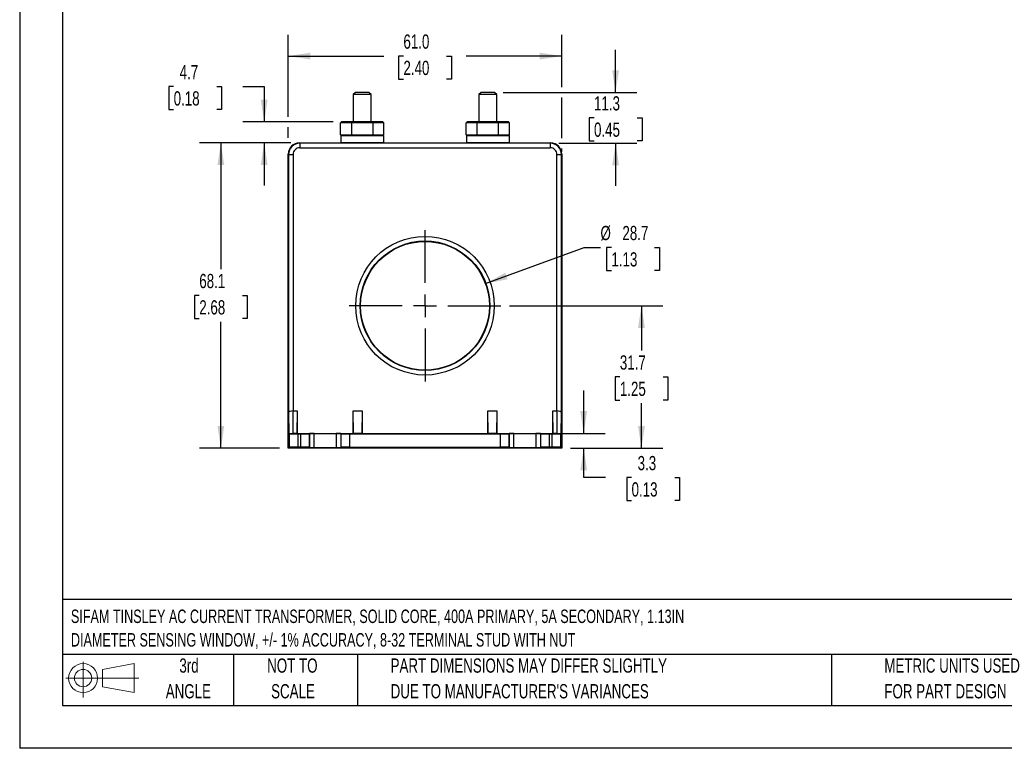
# Model space of a CAD drawing. Header units: millimetres. Extents: x 0 to 419, y 0 to 324.
# Tile 1 of 4: x 0 to 219, y 0 to 162. Entities that reach past the tile are written whole.
import ezdxf

# ---------------------------------------------------------------- set-up
doc = ezdxf.new("R2010")
doc.units = ezdxf.units.MM
doc.header["$LTSCALE"] = 1.5
doc.linetypes.add('CENTERX2', pattern=[20.32, 12.7, -2.54, 2.54, -2.54])
doc.layers.add('CENTER', color=40, linetype='CENTERX2')
doc.layers.add('SLD-DEFPOINTS', color=7, linetype='Continuous')
doc.layers.add('DIMENSIONS', color=140, linetype='Continuous', lineweight=25)
doc.layers.add('TEXT', color=140, linetype='Continuous', lineweight=25)
doc.styles.add('SLDTEXTSTYLE0', font='TXT', dxfattribs={"width": 0.7})
doc.dimstyles.new('SLDDIMSTYLE0', dxfattribs={"dimtxt": 3.237012, "dimasz": 4.953, "dimexe": 0, "dimexo": 0.0625, "dimgap": 0.809253, "dimtad": 0, "dimtih": 1, "dimtoh": 1, "dimrnd": 1e-09, "dimzin": 12, "dimdsep": 46, "dimtxsty": 'SLDTEXTSTYLE0', "dimsah": 1, "dimcen": 0.09, "dimadec": 0, "dimazin": 3, "dimtfac": 1, "dimtmove": 0, "dimatfit": 0, "dimfxl": 0, "dimfrac": 2, "dimtolj": 1, "dimtzin": 12, "dimarcsym": 0})
doc.dimstyles.new('SLDDIMSTYLE1', dxfattribs={"dimtxt": 3.237012, "dimasz": 4.953, "dimexe": 0, "dimexo": 0.0625, "dimgap": 0.809253, "dimtad": 0, "dimtih": 1, "dimtoh": 1, "dimrnd": 1e-09, "dimzin": 4, "dimdsep": 46, "dimtxsty": 'SLDTEXTSTYLE0', "dimsah": 1, "dimcen": 0.09, "dimadec": 0, "dimazin": 1, "dimtfac": 1, "dimtofl": 0, "dimtmove": 0, "dimatfit": 3, "dimfxl": 0, "dimfrac": 2, "dimtolj": 1, "dimtzin": 12, "dimarcsym": 0})
doc.dimstyles.new('SLDDIMSTYLE2', dxfattribs={"dimtxt": 3.237012, "dimasz": 4.953, "dimexe": 0, "dimexo": 0.0625, "dimgap": 0.809253, "dimtad": 0, "dimtih": 1, "dimtoh": 1, "dimrnd": 1e-09, "dimzin": 12, "dimdsep": 46, "dimtxsty": 'SLDTEXTSTYLE0', "dimsah": 1, "dimcen": 0, "dimadec": 0, "dimazin": 3, "dimtfac": 1, "dimtofl": 0, "dimtmove": 0, "dimatfit": 3, "dimfxl": 0, "dimfrac": 2, "dimtolj": 1, "dimtzin": 12, "dimarcsym": 0})
doc.dimstyles.new('SLDDIMSTYLE3', dxfattribs={"dimtxt": 3.237012, "dimasz": 4.953, "dimexe": 0, "dimexo": 0.0625, "dimgap": 0.809253, "dimtad": 0, "dimtih": 1, "dimtoh": 1, "dimrnd": 1e-09, "dimzin": 12, "dimdsep": 46, "dimtxsty": 'SLDTEXTSTYLE0', "dimsah": 1, "dimcen": 0.09, "dimadec": 0, "dimazin": 3, "dimtfac": 1, "dimtofl": 0, "dimtmove": 0, "dimatfit": 3, "dimfxl": 0, "dimfrac": 2, "dimtolj": 1, "dimtzin": 12, "dimarcsym": 0})

# ---------------------------------------------------------------- blocks, each defined once
blk = doc.blocks.new('Block11')
at = {"color": 7, "linetype": 'Continuous', "lineweight": 18}
for p, q in [((3.88, 7.97), (3.88, 0)), ((8.22, 6.25), (15.26, 7.55)), ((15.26, 7.55), (15.26, 1.1)), ((8.22, 2.39), (8.22, 6.25)), ((0, 4.32), (16.31, 4.32)), ((8.22, 2.39), (15.26, 1.1))]:
    blk.add_line(p, q, dxfattribs=at)
for radius in [3.23, 1.93]:
    blk.add_circle((3.88, 4.32), radius, dxfattribs=at)
blk = doc.blocks.new('Block12')
at = {"layer": 'SLD-DEFPOINTS'}
blk.add_blockref('Block11', (0, 0), dxfattribs=at)
blk = doc.blocks.new('SW_NOTE_0')
at = {"layer": 'TEXT', "color": 0, "linetype": 'CENTERX2', "lineweight": 18, "char_height": 3, "attachment_point": 1, "style": 'SLDTEXTSTYLE0'}
for s, insert in [('SIFAM TINSLEY AC CURRENT TRANSFORMER, SOLID CORE, 400A PRIMARY, 5A SECONDARY, 1.13IN', (0, 3.87)), ('DIAMETER SENSING WINDOW, +/- 1% ACCURACY, 8-32 TERMINAL STUD WITH NUT', (0, -1.38))]:
    blk.add_mtext(s, dxfattribs=dict(at, insert=insert))
blk = doc.blocks.new('SW_NOTE_0_3')
at = {"layer": 'TEXT', "color": 0, "linetype": 'CENTERX2', "lineweight": 18, "char_height": 3.175, "attachment_point": 1, "style": 'SLDTEXTSTYLE0'}
for s, insert in [('PART DIMENSIONS MAY DIFFER SLIGHTLY', (0, 4.09)), ("DUE TO MANUFACTURER'S VARIANCES", (0, -1.64))]:
    blk.add_mtext(s, dxfattribs=dict(at, insert=insert))
blk = doc.blocks.new('SW_NOTE_0_4')
at = {"layer": 'TEXT', "color": 0, "linetype": 'CENTERX2', "lineweight": 18, "char_height": 3.175, "attachment_point": 2, "style": 'SLDTEXTSTYLE0'}
for s, insert in [('NOT TO', (7.89, 4.09)), ('SCALE', (8.03, -1.64))]:
    blk.add_mtext(s, dxfattribs=dict(at, insert=insert))
blk = doc.blocks.new('SW_NOTE_0_5')
at = {"layer": 'TEXT', "color": 0, "linetype": 'CENTERX2', "lineweight": 18, "char_height": 3.175, "attachment_point": 2, "style": 'SLDTEXTSTYLE0'}
for s, insert in [('3rd', (3.47, 4.09)), ('ANGLE', (3.33, -1.64))]:
    blk.add_mtext(s, dxfattribs=dict(at, insert=insert))
blk = doc.blocks.new('SW_NOTE_0_6')
at = {"layer": 'TEXT', "color": 0, "linetype": 'CENTERX2', "lineweight": 18, "char_height": 3.175, "attachment_point": 1, "style": 'SLDTEXTSTYLE0'}
for s, insert in [('METRIC UNITS USED', (0, 4.09)), ('FOR PART DESIGN', (0, -1.64))]:
    blk.add_mtext(s, dxfattribs=dict(at, insert=insert))
blk = doc.blocks.new('_D')
at = {"layer": 'DIMENSIONS'}
for p, q in [((132.82, 146.24), (132.82, 155.76)), ((107.75, 146.24), (137.58, 146.24)), ((128.01, 140.56), (126.92, 140.56)), ((126.92, 140.56), (126.92, 135.42)), ((137.63, 140.56), (138.72, 140.56)), ((138.72, 140.56), (138.72, 135.42)), ((120.15, 134.89), (137.58, 134.89)), ((126.92, 135.42), (128.01, 135.42)), ((132.82, 134.89), (132.82, 125.37)), ((138.72, 135.42), (137.63, 135.42))]:
    blk.add_line(p, q, dxfattribs=at)
for points in [[(132.82, 146.24), (133.58, 151.19), (132.06, 151.19)], [(132.82, 134.89), (132.06, 129.94), (133.58, 129.94)]]:
    blk.add_solid(points, dxfattribs=at)
at = {"layer": 'DIMENSIONS', "char_height": 3.175, "attachment_point": 1, "style": 'SLDTEXTSTYLE0'}
for s, insert in [('11.3', (128.01, 145.38)), ('0.45', (128.01, 139.51))]:
    blk.add_mtext(s, dxfattribs=dict(at, insert=insert))
blk = doc.blocks.new('_D_1')
at = {"layer": 'DIMENSIONS'}
for p, q in [((59.84, 140.78), (59.84, 159.09)), ((120.84, 147.38), (120.84, 159.09)), ((59.84, 154.33), (81.15, 154.33)), ((85.53, 154.33), (84.44, 154.33)), ((84.44, 154.33), (84.44, 149.19)), ((95.15, 154.33), (96.24, 154.33)), ((96.24, 154.33), (96.24, 149.19)), ((120.84, 154.33), (99.54, 154.33)), ((84.44, 149.19), (85.53, 149.19)), ((96.24, 149.19), (95.15, 149.19)), ((120.84, 136.03), (120.84, 145.1)), ((59.84, 136.13), (59.84, 138.5)), ((120.84, 132.99), (120.84, 133.75))]:
    blk.add_line(p, q, dxfattribs=at)
for points in [[(59.84, 154.33), (64.8, 153.57), (64.8, 155.09)], [(120.84, 154.33), (115.89, 155.09), (115.89, 153.57)]]:
    blk.add_solid(points, dxfattribs=at)
at = {"layer": 'DIMENSIONS', "char_height": 3.175, "attachment_point": 1, "style": 'SLDTEXTSTYLE0'}
for s, insert in [('61.0', (85.53, 159.15)), ('2.40', (85.53, 153.28))]:
    blk.add_mtext(s, dxfattribs=dict(at, insert=insert))
blk = doc.blocks.new('_D_2')
at = {"layer": 'DIMENSIONS'}
for p, q in [((103.82, 103.6), (125.85, 111.66)), ((125.85, 111.66), (129.45, 111.66)), ((131.89, 111.66), (130.81, 111.66)), ((130.81, 111.66), (130.81, 106.51)), ((141.51, 111.66), (142.6, 111.66)), ((142.6, 111.66), (142.6, 106.51)), ((130.81, 106.51), (131.89, 106.51)), ((142.6, 106.51), (141.51, 106.51))]:
    blk.add_line(p, q, dxfattribs=at)
blk.add_solid([(103.82, 103.6), (108.73, 104.58), (108.21, 106.01)], dxfattribs=at)
at = {"layer": 'DIMENSIONS', "char_height": 3.175, "attachment_point": 1, "style": 'SLDTEXTSTYLE0'}
for s, insert in [('%%c', (129.45, 116.47)), ('28.7', (134.34, 116.47)), ('1.13', (131.89, 110.6))]:
    blk.add_mtext(s, dxfattribs=dict(at, insert=insert))
blk = doc.blocks.new('_D_3')
at = {"layer": 'DIMENSIONS'}
for p, q in [((125.71, 70.22), (125.71, 79.74)), ((120.75, 70.22), (130.47, 70.22)), ((122.75, 66.92), (130.47, 66.92)), ((125.71, 60.37), (125.71, 66.92)), ((130.55, 60.37), (125.71, 60.37)), ((136.38, 60.37), (135.29, 60.37)), ((135.29, 60.37), (135.29, 55.22)), ((146, 60.37), (147.09, 60.37)), ((147.09, 60.37), (147.09, 55.22)), ((135.29, 55.22), (136.38, 55.22)), ((147.09, 55.22), (146, 55.22))]:
    blk.add_line(p, q, dxfattribs=at)
for points in [[(125.71, 70.22), (126.47, 75.17), (124.95, 75.17)], [(125.71, 66.92), (124.95, 61.96), (126.47, 61.96)]]:
    blk.add_solid(points, dxfattribs=at)
at = {"layer": 'DIMENSIONS', "char_height": 3.175, "attachment_point": 1, "style": 'SLDTEXTSTYLE0'}
for s, insert in [('3.3', (137.73, 65.18)), ('0.13', (136.38, 59.31))]:
    blk.add_mtext(s, dxfattribs=dict(at, insert=insert))
blk = doc.blocks.new('_D_4')
at = {"layer": 'DIMENSIONS'}
for p, q in [((60.44, 134.99), (40.08, 134.99)), ((44.84, 134.99), (44.84, 106.82)), ((40.03, 100.95), (38.94, 100.95)), ((38.94, 100.95), (38.94, 95.81)), ((49.65, 100.95), (50.74, 100.95)), ((50.74, 100.95), (50.74, 95.81)), ((38.94, 95.81), (40.03, 95.81)), ((44.84, 66.92), (44.84, 95.08)), ((50.74, 95.81), (49.65, 95.81)), ((57.94, 66.92), (40.08, 66.92))]:
    blk.add_line(p, q, dxfattribs=at)
for points in [[(44.84, 134.99), (44.08, 130.03), (45.6, 130.03)], [(44.84, 66.92), (45.6, 71.87), (44.08, 71.87)]]:
    blk.add_solid(points, dxfattribs=at)
at = {"layer": 'DIMENSIONS', "char_height": 3.175, "attachment_point": 1, "style": 'SLDTEXTSTYLE0'}
for s, insert in [('68.1', (40.03, 105.77)), ('2.68', (40.03, 99.9))]:
    blk.add_mtext(s, dxfattribs=dict(at, insert=insert))
blk = doc.blocks.new('_D_5')
at = {"layer": 'DIMENSIONS'}
for p, q in [((109.14, 98.67), (143.35, 98.67)), ((138.58, 98.67), (138.58, 88.66)), ((133.77, 82.79), (132.69, 82.79)), ((132.69, 82.79), (132.69, 77.65)), ((143.39, 82.79), (144.48, 82.79)), ((144.48, 82.79), (144.48, 77.65)), ((132.69, 77.65), (133.77, 77.65)), ((138.58, 66.92), (138.58, 76.92)), ((144.48, 77.65), (143.39, 77.65)), ((122.75, 66.92), (143.35, 66.92))]:
    blk.add_line(p, q, dxfattribs=at)
for points in [[(138.58, 98.67), (137.82, 93.71), (139.35, 93.71)], [(138.58, 66.92), (139.35, 71.87), (137.82, 71.87)]]:
    blk.add_solid(points, dxfattribs=at)
at = {"layer": 'DIMENSIONS', "char_height": 3.175, "attachment_point": 1, "style": 'SLDTEXTSTYLE0'}
for s, insert in [('31.7', (133.77, 87.61)), ('1.25', (133.77, 81.74))]:
    blk.add_mtext(s, dxfattribs=dict(at, insert=insert))
blk = doc.blocks.new('_D_6')
at = {"layer": 'DIMENSIONS'}
for p, q in [((34.32, 147.53), (33.23, 147.53)), ((33.23, 147.53), (33.23, 142.39)), ((43.94, 147.53), (45.02, 147.53)), ((45.02, 147.53), (45.02, 142.39)), ((49.77, 147.53), (54.5, 147.53)), ((54.5, 147.53), (54.5, 139.64)), ((33.23, 142.39), (34.32, 142.39)), ((45.02, 142.39), (43.94, 142.39)), ((69.84, 139.64), (49.73, 139.64)), ((60.44, 134.99), (49.73, 134.99)), ((54.5, 134.99), (54.5, 125.46))]:
    blk.add_line(p, q, dxfattribs=at)
for points in [[(54.5, 139.64), (55.26, 144.59), (53.73, 144.59)], [(54.5, 134.99), (53.73, 130.03), (55.26, 130.03)]]:
    blk.add_solid(points, dxfattribs=at)
at = {"layer": 'DIMENSIONS', "char_height": 3.175, "attachment_point": 1, "style": 'SLDTEXTSTYLE0'}
for s, insert in [('4.7', (35.66, 152.35)), ('0.18', (34.32, 146.48))]:
    blk.add_mtext(s, dxfattribs=dict(at, insert=insert))
blk = doc.blocks.new('SW_CENTERMARKSYMBOL_0')
at = {"layer": 'CENTER', "color": 0}
for p, q in [((0, 5.08), (0, 16.89)), ((0, 0), (0, 2.54)), ((-5.08, 0), (-16.89, 0)), ((0, 0), (-2.54, 0)), ((0, 0), (0, -2.54)), ((0, 0), (2.54, 0)), ((5.08, 0), (16.89, 0)), ((0, -5.08), (0, -16.89))]:
    blk.add_line(p, q, dxfattribs=at)

msp = doc.modelspace()

# ---------------------------------------------------------------- linework, layer by layer
at = {"color": 7, "linetype": 'Continuous'}
for p in [(0.004, 323.854), (419.104, 0.004)]:
    msp.add_line(p, (0.004, 0.004), dxfattribs=at)
for p, q in [((74.835, 146.238), (74.335, 145.738)), ((74.335, 145.738), (74.335, 139.638)), ((78.348, 145.738), (74.335, 145.738)), ((77.848, 146.238), (74.835, 146.238)), ((78.348, 145.738), (77.848, 146.238)), ((78.348, 139.638), (78.348, 145.738)), ((102.835, 146.238), (102.335, 145.738)), ((102.335, 145.738), (102.335, 139.638)), ((106.348, 145.738), (102.335, 145.738)), ((105.848, 146.238), (102.835, 146.238)), ((106.348, 145.738), (105.848, 146.238)), ((106.348, 139.638), (106.348, 145.738)), ((71.516, 139.438), (71.747, 139.638)), ((73.929, 139.438), (71.516, 139.438)), ((71.516, 136.738), (71.516, 139.438)), ((74.044, 139.638), (71.747, 139.638)), ((74.044, 139.638), (73.929, 139.438)), ((78.754, 139.438), (73.929, 139.438)), ((73.929, 139.438), (73.929, 136.738)), ((78.638, 139.638), (74.044, 139.638)), ((78.754, 139.438), (78.638, 139.638)), ((80.935, 139.638), (78.638, 139.638)), ((81.166, 139.438), (78.754, 139.438)), ((78.754, 136.738), (78.754, 139.438)), ((81.166, 139.438), (80.935, 139.638)), ((81.166, 136.738), (81.166, 139.438)), ((99.516, 139.438), (99.747, 139.638)), ((101.929, 139.438), (99.516, 139.438)), ((99.516, 136.738), (99.516, 139.438)), ((102.044, 139.638), (99.747, 139.638)), ((102.044, 139.638), (101.929, 139.438)), ((106.754, 139.438), (101.929, 139.438)), ((101.929, 139.438), (101.929, 136.738)), ((106.638, 139.638), (102.044, 139.638)), ((106.754, 139.438), (106.638, 139.638)), ((108.935, 139.638), (106.638, 139.638)), ((106.754, 136.738), (106.754, 139.438)), ((109.166, 139.438), (106.754, 139.438)), ((109.166, 139.438), (108.935, 139.638)), ((109.166, 136.738), (109.166, 139.438)), ((71.516, 136.738), (73.929, 136.738)), ((71.516, 136.738), (71.747, 136.538)), ((81.091, 136.538), (71.591, 136.538)), ((71.591, 136.538), (71.591, 135.038)), ((73.929, 136.738), (78.754, 136.738)), ((74.044, 136.538), (73.929, 136.738)), ((78.754, 136.738), (78.638, 136.538)), ((78.754, 136.738), (81.166, 136.738)), ((81.166, 136.738), (80.935, 136.538)), ((81.091, 136.538), (81.091, 135.038)), ((99.516, 136.738), (101.929, 136.738)), ((99.516, 136.738), (99.747, 136.538)), ((109.091, 136.538), (99.591, 136.538)), ((99.591, 136.538), (99.591, 135.038)), ((101.929, 136.738), (106.754, 136.738)), ((102.044, 136.538), (101.929, 136.738)), ((106.754, 136.738), (106.638, 136.538)), ((106.754, 136.738), (109.166, 136.738)), ((109.166, 136.738), (108.935, 136.538)), ((109.091, 136.538), (109.091, 135.038)), ((62.341, 134.988), (73.591, 134.988)), ((62.439, 134.891), (62.342, 134.988)), ((62.342, 134.988), (73.593, 134.988)), ((62.439, 134.891), (62.439, 133.891)), ((118.243, 134.891), (62.439, 134.891)), ((62.439, 133.891), (118.243, 133.891)), ((71.591, 135.038), (81.091, 135.038)), ((73.591, 135.038), (73.591, 134.988)), ((73.591, 134.988), (73.591, 134.988)), ((79.089, 134.988), (101.593, 134.988)), ((79.091, 134.988), (79.091, 135.038)), ((79.091, 134.988), (79.091, 134.988)), ((79.091, 134.988), (101.591, 134.988)), ((99.591, 135.038), (109.091, 135.038)), ((101.591, 135.038), (101.591, 134.988)), ((101.591, 134.988), (101.591, 134.988)), ((107.089, 134.988), (118.34, 134.988)), ((107.091, 134.988), (107.091, 135.038)), ((107.091, 134.988), (107.091, 134.988)), ((107.091, 134.988), (118.341, 134.988)), ((118.34, 134.988), (118.243, 134.891)), ((118.243, 134.891), (118.243, 133.891)), ((59.841, 66.916), (59.841, 132.489)), ((59.842, 66.917), (59.842, 132.488)), ((59.842, 132.488), (59.939, 132.391)), ((59.939, 132.391), (59.939, 74.811)), ((59.939, 132.391), (60.939, 132.391)), ((60.939, 132.391), (60.939, 75.225)), ((119.743, 132.391), (120.743, 132.391)), ((119.743, 75.225), (119.743, 132.391)), ((120.743, 132.391), (120.84, 132.488)), ((120.743, 74.811), (120.743, 132.391)), ((120.84, 132.488), (120.84, 66.917)), ((120.841, 132.489), (120.841, 66.916)), ((59.939, 74.811), (59.979, 70.185)), ((60.939, 75.225), (60.941, 75.225)), ((60.941, 75.225), (61.841, 75.225)), ((60.986, 70.172), (60.941, 75.225)), ((61.841, 75.225), (61.797, 70.172)), ((61.841, 75.225), (61.841, 70.217)), ((74.385, 70.172), (74.341, 75.225)), ((74.341, 75.225), (76.341, 75.225)), ((74.341, 70.217), (74.341, 75.225)), ((76.341, 75.225), (76.297, 70.172)), ((76.341, 75.225), (76.341, 70.217)), ((104.385, 70.172), (104.341, 75.225)), ((104.341, 70.217), (104.341, 75.225)), ((104.341, 75.225), (106.341, 75.225)), ((106.341, 75.225), (106.297, 70.172)), ((106.341, 75.225), (106.341, 70.217)), ((118.885, 70.172), (118.841, 75.225)), ((118.841, 75.225), (119.741, 75.225)), ((118.841, 70.217), (118.841, 75.225)), ((119.741, 75.225), (119.697, 70.172)), ((120.703, 70.185), (120.743, 74.811)), ((59.979, 70.185), (60.044, 70.12)), ((60.044, 70.12), (60.044, 67.119)), ((61.797, 70.172), (60.986, 70.172)), ((61.841, 70.217), (61.797, 70.172)), ((61.841, 70.217), (74.341, 70.217)), ((62.044, 70.103), (62.58, 70.103)), ((62.044, 67.136), (62.044, 70.103)), ((62.58, 70.103), (62.58, 67.136)), ((64.58, 70.12), (64.632, 70.172)), ((64.58, 70.12), (64.58, 67.119)), ((65.641, 70.181), (64.632, 70.172)), ((64.632, 67.067), (64.632, 70.172)), ((65.641, 70.181), (70.541, 70.181)), ((65.641, 67.058), (65.641, 70.181)), ((71.55, 70.172), (70.541, 70.181)), ((70.541, 70.181), (70.541, 67.058)), ((71.55, 70.172), (71.602, 70.12)), ((71.55, 70.172), (71.55, 67.067)), ((71.602, 70.12), (71.602, 67.119)), ((73.602, 67.136), (73.602, 70.103)), ((73.602, 70.103), (107.08, 70.103)), ((74.385, 70.172), (74.341, 70.217)), ((76.297, 70.172), (74.385, 70.172)), ((76.341, 70.217), (76.297, 70.172)), ((76.341, 70.217), (104.341, 70.217)), ((104.385, 70.172), (104.341, 70.217)), ((106.297, 70.172), (104.385, 70.172)), ((106.341, 70.217), (106.297, 70.172)), ((106.341, 70.217), (118.841, 70.217)), ((107.08, 70.103), (107.08, 67.136)), ((109.08, 70.12), (109.132, 70.172)), ((109.08, 70.12), (109.08, 67.119)), ((110.141, 70.181), (109.132, 70.172)), ((109.132, 67.067), (109.132, 70.172)), ((110.141, 70.181), (115.041, 70.181)), ((110.141, 67.059), (110.141, 70.181)), ((116.05, 70.172), (115.041, 70.181)), ((115.041, 70.181), (115.041, 67.059)), ((116.05, 70.172), (116.102, 70.12)), ((116.05, 70.172), (116.05, 67.067)), ((116.102, 70.12), (116.102, 67.119)), ((118.102, 70.103), (118.639, 70.103)), ((118.102, 67.136), (118.102, 70.103)), ((118.639, 70.103), (118.639, 67.136)), ((118.885, 70.172), (118.841, 70.217)), ((119.697, 70.172), (118.885, 70.172)), ((120.639, 70.12), (120.703, 70.185)), ((120.639, 67.119), (120.639, 70.12)), ((120.841, 66.916), (59.841, 66.916)), ((60.044, 67.119), (59.842, 66.917)), ((120.84, 66.917), (59.842, 66.917)), ((62.58, 67.136), (62.044, 67.136)), ((64.58, 67.119), (64.632, 67.067)), ((64.632, 67.067), (65.641, 67.058)), ((65.641, 67.058), (70.541, 67.058)), ((70.541, 67.058), (71.55, 67.067)), ((71.55, 67.067), (71.602, 67.119)), ((73.602, 67.136), (107.08, 67.136)), ((109.08, 67.119), (109.132, 67.067)), ((109.132, 67.067), (110.141, 67.059)), ((110.141, 67.059), (115.041, 67.059)), ((115.041, 67.059), (116.05, 67.067)), ((116.05, 67.067), (116.102, 67.119)), ((118.639, 67.136), (118.102, 67.136)), ((120.639, 67.119), (120.84, 66.917))]:
    msp.add_line(p, q)
for centre, radius in [((90.341, 98.668), 15.448), ((90.341, 98.666), 14.448), ((90.341, 98.666), 14.351), ((90.341, 98.666), 14.35)]:
    msp.add_circle(centre, radius)
for centre, radius, start, end in [((62.439, 132.391), 2.5, 90.00175, 179.99825), ((62.439, 132.391), 1.5, 89.99927, 180.00073), ((118.243, 132.391), 2.5, 0.00175, 89.99825), ((118.243, 132.391), 1.5, 359.99927, 90.00073)]:
    msp.add_arc(centre, radius, start, end)
for centre, major_axis, ratio, start_param, end_param in [((62.341, 132.488), (1.768, -1.768), 0.9999239, 2.3562326, 3.9269527), ((62.342, 132.487), (-1.768, 1.768), 0.9999239, 5.4978252, 7.0685454), ((76.341, 134.988), (2.75, 0), 0.0087269, 3.1779643, 6.2468137), ((104.341, 134.988), (2.75, 0), 0.0087269, 3.1779643, 6.2468137), ((118.34, 132.487), (1.768, 1.768), 0.9999239, 5.4978252, 7.0685454), ((118.341, 132.488), (-1.768, -1.768), 0.9999239, 2.3562326, 3.9269527), ((60.939, 74.811), (1, 0.004), 0.4142024, 1.568989, 3.1310587), ((119.735, 73.811), (-0.012, -1.414), 0.7070933, 3.1452073, 3.1477633), ((119.743, 74.811), (1, -0.004), 0.4142024, 0.010534, 1.5726036), ((60.979, 70.185), (1, 0), 0.0124496, 3.1540447, 4.7186692), ((62.044, 70.121), (2, 0), 0.0087269, 3.1503193, 4.712389), ((62.58, 70.121), (2, 0), 0.0087269, 4.712389, 6.2744587), ((73.602, 70.121), (2, 0), 0.0087269, 3.1503193, 4.712389), ((107.08, 70.121), (2, 0), 0.0087269, 4.712389, 6.2744587), ((118.102, 70.121), (2, 0), 0.0087269, 3.1503193, 4.712389), ((118.639, 70.121), (2, 0), 0.0087269, 4.712389, 6.2744587), ((119.703, 70.185), (1, 0), 0.0124496, 4.7061088, 6.2707333), ((62.044, 67.119), (2, 0), 0.0087269, 1.5707963, 3.132866), ((62.58, 67.119), (2, 0), 0.0087269, 0.0087266, 1.5707963), ((73.602, 67.119), (2, 0), 0.0087269, 1.5707963, 3.132866), ((107.08, 67.119), (2, 0), 0.0087269, 0.0087266, 1.5707963), ((118.102, 67.119), (2, 0), 0.0087269, 1.5707963, 3.132866), ((118.639, 67.119), (2, 0), 0.0087269, 0.0087266, 1.5707963)]:
    msp.add_ellipse(centre, major_axis=major_axis, ratio=ratio, start_param=start_param, end_param=end_param)
at = {"layer": 'TEXT'}
for p, q in [((9.525, 314.325), (9.525, 9.525)), ((409.575, 33.189), (9.525, 33.189)), ((409.575, 20.955), (9.525, 20.955)), ((47.625, 20.955), (47.625, 9.525)), ((75.317, 20.955), (75.317, 9.525)), ((180.97, 20.955), (180.97, 9.525)), ((9.525, 9.525), (409.575, 9.525))]:
    msp.add_line(p, q, dxfattribs=at)

# ---------------------------------------------------------------- block references
at = {"layer": 'CENTER'}
msp.add_blockref('SW_CENTERMARKSYMBOL_0', (90.341, 98.666), dxfattribs=at)
at = {"layer": 'SLD-DEFPOINTS'}
msp.add_blockref('Block12', (10.257, 11.331), dxfattribs=at)
at = {"layer": 'TEXT', "linetype": 'CENTERX2', "lineweight": 18}
for name, p in [('SW_NOTE_0', (11.42, 27.064)), ('SW_NOTE_0_5', (34.271, 15.953)), ('SW_NOTE_0_4', (52.886, 15.953)), ('SW_NOTE_0_3', (82.679, 15.953)), ('SW_NOTE_0_6', (192.718, 15.953))]:
    msp.add_blockref(name, p, dxfattribs=at)

# ---------------------------------------------------------------- dimensions: what is measured, and where the dimension line sits
at = {"layer": 'DIMENSIONS'}
for base, p1, p2, angle, dimstyle, picture, middle in [((59.842, 154.332), (120.84, 132.488), (59.842, 132.488), 0, 'SLDDIMSTYLE1', '_D_1', (90.341, 154.332)), ((132.82, 146.238), (118.243, 134.891), (105.848, 146.238), 90, 'SLDDIMSTYLE0', '_D', (132.82, 140.565)), ((54.495, 134.988), (71.747, 139.638), (62.342, 134.988), 90, 'SLDDIMSTYLE0', '_D_6', (54.495, 147.533)), ((44.841, 134.988), (59.842, 66.917), (62.342, 134.988), 90, 'SLDDIMSTYLE3', '_D_4', (44.841, 100.952)), ((138.584, 98.666), (120.84, 66.917), (107.232, 98.666), 90, 'SLDDIMSTYLE3', '_D_5', (138.584, 82.792)), ((125.707, 70.217), (120.84, 66.917), (118.841, 70.217), 90, 'SLDDIMSTYLE0', '_D_3', (125.707, 60.367))]:
    dim = msp.add_linear_dim(base=base, p1=p1, p2=p2, angle=angle, dimstyle=dimstyle, dxfattribs=at)
    dim.commit()
    dim.dimension.update_dxf_attribs({"geometry": picture, "text_midpoint": middle, "dimtype": 160})
dim = msp.add_diameter_dim_2p(p1=(76.864, 93.736), p2=(103.819, 103.596), dimstyle='SLDDIMSTYLE2', dxfattribs=at)
dim.commit()
dim.dimension.update_dxf_attribs({"geometry": '_D_2', "text_midpoint": (136.702, 111.655), "dimtype": 163})

doc.saveas('drawing.dxf')
